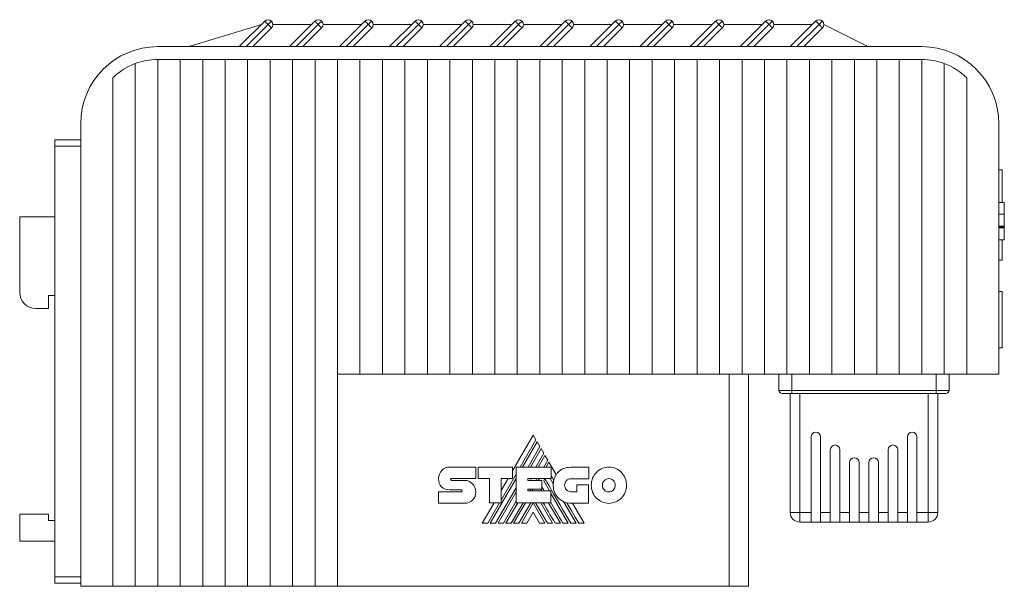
# Model space of a CAD drawing. Header units: millimetres. Extents: x 41 to 541, y 17 to 392.
# Tile 3 of 5: x 388 to 541, y 197 to 285. Entities that reach past the tile are written whole.
import ezdxf

# ---------------------------------------------------------------- set-up
doc = ezdxf.new("R2010")
doc.units = ezdxf.units.MM
doc.linetypes.add('PHANTOM', pattern=[12.7, 6.35, -1.27, 1.27, -1.27, 1.27, -1.27])
doc.layers.add('___VS___', color=7, linetype='Continuous', lineweight=15)

msp = doc.modelspace()

# ---------------------------------------------------------------- linework, layer by layer
at = {"color": 7, "linetype": 'Continuous', "lineweight": 15}
for p, q in [((425.75, 284.38), (414.51, 280.94)), ((422.31, 280.94), (426.28, 284.91)), ((423.37, 280.94), (426.81, 284.38)), ((427.34, 283.85), (424.43, 280.94)), ((426.81, 284.38), (427.34, 284.91)), ((433.55, 284.38), (427.56, 284.38)), ((430.11, 280.94), (434.08, 284.91)), ((431.17, 280.94), (434.61, 284.38)), ((435.14, 283.85), (432.23, 280.94)), ((434.61, 284.38), (435.14, 283.85)), ((441.35, 284.38), (435.36, 284.38)), ((437.91, 280.94), (441.88, 284.91)), ((438.97, 280.94), (442.41, 284.38)), ((442.94, 283.85), (440.03, 280.94)), ((449.15, 284.38), (443.16, 284.38)), ((445.71, 280.94), (449.68, 284.91)), ((446.77, 280.94), (450.21, 284.38)), ((450.74, 283.85), (447.83, 280.94)), ((449.68, 284.91), (450.21, 284.38)), ((450.21, 284.38), (450.74, 283.85)), ((456.95, 284.38), (450.96, 284.38)), ((453.51, 280.94), (457.48, 284.91)), ((454.57, 280.94), (458.01, 284.38)), ((458.54, 283.85), (455.63, 280.94)), ((464.75, 284.38), (458.76, 284.38)), ((461.31, 280.94), (465.28, 284.91)), ((462.37, 280.94), (465.81, 284.38)), ((466.34, 283.85), (463.43, 280.94)), ((472.55, 284.38), (466.56, 284.38)), ((469.11, 280.94), (473.08, 284.91)), ((470.17, 280.94), (473.61, 284.38)), ((474.14, 283.85), (471.23, 280.94)), ((480.35, 284.38), (474.36, 284.38)), ((476.91, 280.94), (480.88, 284.91)), ((477.97, 280.94), (481.41, 284.38)), ((481.94, 283.85), (479.03, 280.94)), ((488.15, 284.38), (482.16, 284.38)), ((484.71, 280.94), (488.68, 284.91)), ((485.77, 280.94), (489.21, 284.38)), ((489.74, 283.85), (486.83, 280.94)), ((495.95, 284.38), (489.96, 284.38)), ((492.51, 280.94), (496.48, 284.91)), ((493.57, 280.94), (497.01, 284.38)), ((497.54, 283.85), (494.63, 280.94)), ((503.75, 284.38), (497.76, 284.38)), ((500.31, 280.94), (504.28, 284.91)), ((501.37, 280.94), (504.81, 284.38)), ((505.34, 283.85), (502.43, 280.94)), ((511.55, 284.38), (505.56, 284.38)), ((508.11, 280.94), (512.08, 284.91)), ((509.17, 280.94), (512.61, 284.38)), ((513.14, 283.85), (510.23, 280.94)), ((520.21, 280.94), (513.36, 284.38)), ((409.61, 280.94), (528.61, 280.94)), ((406.11, 278.31), (406.11, 196.94)), ((409.61, 278.94), (409.61, 196.94)), ((409.61, 278.94), (413.11, 278.94)), ((413.11, 278.94), (413.11, 196.94)), ((413.11, 278.94), (416.61, 278.94)), ((416.61, 278.94), (416.61, 196.94)), ((416.61, 278.94), (420.11, 278.94)), ((420.11, 278.94), (420.11, 196.94)), ((420.11, 278.94), (423.61, 278.94)), ((423.61, 278.94), (423.61, 196.94)), ((423.61, 278.94), (427.11, 278.94)), ((427.11, 278.94), (427.11, 196.94)), ((427.11, 278.94), (430.61, 278.94)), ((430.61, 278.94), (430.61, 196.94)), ((430.61, 278.94), (434.11, 278.94)), ((434.11, 278.94), (434.11, 196.94)), ((434.11, 278.94), (437.61, 278.94)), ((437.61, 278.94), (437.61, 229.94)), ((437.61, 278.94), (441.11, 278.94)), ((441.11, 278.94), (441.11, 229.94)), ((441.11, 278.94), (444.61, 278.94)), ((444.61, 278.94), (444.61, 229.94)), ((444.61, 278.94), (448.11, 278.94)), ((448.11, 278.94), (448.11, 229.94)), ((448.11, 278.94), (451.61, 278.94)), ((451.61, 278.94), (451.61, 229.94)), ((451.61, 278.94), (455.11, 278.94)), ((455.11, 278.94), (455.11, 229.94)), ((455.11, 278.94), (458.61, 278.94)), ((458.61, 278.94), (458.61, 229.94)), ((458.61, 278.94), (462.11, 278.94)), ((462.11, 278.94), (462.11, 229.94)), ((462.11, 278.94), (465.61, 278.94)), ((465.61, 278.94), (465.61, 229.94)), ((465.61, 278.94), (469.11, 278.94)), ((469.11, 278.94), (469.11, 229.94)), ((469.11, 278.94), (472.61, 278.94)), ((472.61, 278.94), (472.61, 229.94)), ((472.61, 278.94), (476.11, 278.94)), ((476.11, 278.94), (476.11, 229.94)), ((476.11, 278.94), (479.61, 278.94)), ((479.61, 278.94), (479.61, 229.94)), ((479.61, 278.94), (483.11, 278.94)), ((483.11, 278.94), (483.11, 229.94)), ((483.11, 278.94), (486.61, 278.94)), ((486.61, 278.94), (486.61, 229.94)), ((486.61, 278.94), (490.11, 278.94)), ((490.11, 278.94), (490.11, 229.94)), ((490.11, 278.94), (493.61, 278.94)), ((493.61, 278.94), (493.61, 229.94)), ((493.61, 278.94), (497.11, 278.94)), ((497.11, 278.94), (497.11, 229.94)), ((497.11, 278.94), (500.61, 278.94)), ((500.61, 278.94), (500.61, 229.94)), ((500.61, 278.94), (504.11, 278.94)), ((504.11, 278.94), (504.11, 229.94)), ((504.11, 278.94), (507.61, 278.94)), ((507.61, 278.94), (507.61, 229.94)), ((507.61, 278.94), (511.11, 278.94)), ((511.11, 278.94), (511.11, 229.94)), ((511.11, 278.94), (514.61, 278.94)), ((514.61, 278.94), (514.61, 229.94)), ((514.61, 278.94), (518.11, 278.94)), ((518.11, 278.94), (518.11, 229.94)), ((518.11, 278.94), (521.61, 278.94)), ((521.61, 278.94), (521.61, 229.94)), ((521.61, 278.94), (525.11, 278.94)), ((525.11, 278.94), (525.11, 229.94)), ((525.11, 278.94), (528.61, 278.94)), ((528.61, 278.94), (528.61, 229.94)), ((532.11, 278.31), (532.11, 229.94)), ((402.61, 276.08), (402.61, 196.94)), ((535.61, 276.08), (535.61, 229.94)), ((397.61, 268.94), (397.61, 196.94)), ((540.61, 268.94), (540.61, 229.94)), ((393.61, 266.44), (397.61, 266.44)), ((393.61, 265.44), (393.61, 266.44)), ((397.61, 265.44), (393.61, 265.44)), ((393.61, 198.44), (393.61, 265.44)), ((541.12, 261.74), (540.61, 261.74)), ((541.12, 261.74), (541.12, 256.66)), ((541.46, 256.66), (540.61, 256.66)), ((541.46, 254.84), (540.61, 254.84)), ((388.11, 254.44), (393.61, 254.44)), ((388.11, 242.69), (388.11, 254.44)), ((541.46, 253.02), (540.61, 253.02)), ((541.46, 253.02), (540.61, 253.02)), ((541.46, 252.87), (540.61, 252.87)), ((541.46, 252.72), (540.61, 252.72)), ((541.46, 250.89), (541.46, 252.72)), ((541.46, 250.89), (540.61, 250.89)), ((541.12, 250.89), (541.12, 247.7)), ((541.46, 250.89), (541.12, 250.89)), ((541.46, 250.88), (541.12, 250.88)), ((541.12, 247.7), (540.61, 247.7)), ((541.11, 242.84), (540.61, 242.84)), ((541.11, 242.84), (541.11, 234.04)), ((393.61, 242.19), (392.61, 242.19)), ((392.61, 242.19), (392.61, 240.19)), ((390.61, 240.19), (392.61, 240.19)), ((541.11, 234.04), (540.61, 234.04)), ((437.61, 229.94), (437.61, 196.94)), ((441.11, 229.94), (437.61, 229.94)), ((444.61, 229.94), (441.11, 229.94)), ((448.11, 229.94), (444.61, 229.94)), ((451.61, 229.94), (448.11, 229.94)), ((455.11, 229.94), (451.61, 229.94)), ((458.61, 229.94), (455.11, 229.94)), ((462.11, 229.94), (458.61, 229.94)), ((465.61, 229.94), (462.11, 229.94)), ((469.11, 229.94), (465.61, 229.94)), ((472.61, 229.94), (469.11, 229.94)), ((476.11, 229.94), (472.61, 229.94)), ((479.61, 229.94), (476.11, 229.94)), ((483.11, 229.94), (479.61, 229.94)), ((486.61, 229.94), (483.11, 229.94)), ((490.11, 229.94), (486.61, 229.94)), ((493.61, 229.94), (490.11, 229.94)), ((497.11, 229.94), (493.61, 229.94)), ((500.61, 229.94), (497.11, 229.94)), ((498.61, 196.94), (498.61, 229.94)), ((504.11, 229.94), (500.61, 229.94)), ((501.61, 229.94), (501.61, 196.94)), ((507.61, 229.94), (504.11, 229.94)), ((506.36, 227.44), (506.36, 229.94)), ((511.11, 229.94), (507.61, 229.94)), ((508.36, 227.44), (508.36, 229.94)), ((514.61, 229.94), (511.11, 229.94)), ((518.11, 229.94), (514.61, 229.94)), ((521.61, 229.94), (518.11, 229.94)), ((525.11, 229.94), (521.61, 229.94)), ((528.61, 229.94), (525.11, 229.94)), ((532.11, 229.94), (528.61, 229.94)), ((530.86, 227.44), (530.86, 229.94)), ((535.61, 229.94), (532.11, 229.94)), ((532.86, 227.44), (532.86, 229.94)), ((540.61, 229.94), (535.61, 229.94)), ((506.36, 227.44), (508.36, 227.44)), ((508.36, 227.44), (530.86, 227.44)), ((508.36, 227.44), (508.36, 226.94)), ((530.86, 227.44), (530.86, 226.94)), ((530.86, 227.44), (532.86, 227.44)), ((508.36, 226.94), (506.86, 226.94)), ((508.11, 208.44), (508.11, 226.94)), ((530.86, 226.94), (508.36, 226.94)), ((532.36, 226.94), (530.86, 226.94)), ((531.11, 226.94), (531.11, 208.44)), ((468.09, 220.48), (464.89, 214.93)), ((466.06, 215.49), (468.52, 219.75)), ((468.71, 219.42), (466.44, 215.49)), ((468.52, 219.75), (468.09, 220.48)), ((469.13, 218.7), (468.71, 219.42)), ((511.36, 208.44), (511.36, 220.19)), ((512.86, 220.19), (512.86, 208.44)), ((526.36, 220.19), (526.36, 208.44)), ((527.86, 208.44), (527.86, 220.19)), ((467.28, 215.49), (469.13, 218.7)), ((469.31, 218.37), (467.65, 215.49)), ((469.74, 217.64), (469.31, 218.37)), ((514.36, 208.44), (514.36, 218.19)), ((515.86, 218.19), (515.86, 208.44)), ((523.36, 218.19), (523.36, 208.44)), ((524.86, 208.44), (524.86, 218.19)), ((468.49, 215.49), (469.74, 217.64)), ((469.92, 217.32), (468.87, 215.49)), ((469.72, 215.49), (470.35, 216.58)), ((470.35, 216.58), (469.92, 217.32)), ((470.53, 216.26), (470.09, 215.49)), ((471.65, 214.32), (470.53, 216.26)), ((455.11, 215.51), (459.14, 215.51)), ((459.14, 215.51), (459.14, 213.71)), ((459.54, 213.71), (459.54, 215.5)), ((459.54, 215.5), (464.89, 215.5)), ((464.89, 215.5), (464.89, 213.73)), ((465.43, 209.95), (465.43, 215.49)), ((465.43, 215.49), (470.89, 215.49)), ((470.89, 215.49), (470.89, 213.7)), ((473.94, 215.47), (476.74, 215.47)), ((476.74, 215.47), (476.74, 213.67)), ((517.36, 208.44), (517.36, 216.19)), ((518.86, 216.19), (518.86, 208.44)), ((520.36, 216.19), (520.36, 208.44)), ((521.86, 208.44), (521.86, 216.19)), ((455.34, 213.71), (459.14, 213.71)), ((455.35, 213.43), (457.4, 213.43)), ((461.27, 213.71), (459.54, 213.71)), ((461.27, 209.95), (461.27, 213.71)), ((461.39, 206.75), (465.43, 213.73)), ((463.1, 210.37), (465.43, 214.39)), ((464.89, 213.73), (463.1, 213.73)), ((463.1, 209.95), (463.1, 213.73)), ((464.19, 213.73), (463.1, 211.85)), ((467.24, 213.7), (470.89, 213.7)), ((467.24, 213.7), (467.24, 213.4)), ((467.24, 213.4), (469.42, 213.4)), ((467.66, 213.4), (467.83, 213.7)), ((468.51, 213.4), (468.68, 213.7)), ((468.88, 213.4), (469.05, 213.7)), ((469.42, 213.4), (469.42, 212.05)), ((469.72, 213.38), (469.9, 213.7)), ((469.72, 213.38), (470.64, 211.78)), ((470.74, 213.7), (471.22, 212.87)), ((476.74, 213.67), (473.94, 213.67)), ((453.34, 211.65), (456.88, 211.65)), ((456.88, 211.95), (455.11, 211.95)), ((462.23, 206.75), (465.43, 212.29)), ((462.61, 206.75), (465.43, 211.63)), ((467.24, 212.05), (469.42, 212.05)), ((467.24, 212.05), (467.24, 211.78)), ((467.24, 211.78), (470.86, 211.78)), ((467.57, 211.78), (467.73, 212.05)), ((467.94, 211.78), (468.1, 212.05)), ((469.26, 212.05), (469.42, 211.78)), ((470.86, 209.95), (470.86, 211.78)), ((473.94, 211.66), (474.91, 211.66)), ((474.91, 211.66), (474.91, 212.73)), ((474.91, 212.73), (476.68, 212.73)), ((476.68, 212.73), (476.68, 209.87)), ((463.44, 206.75), (465.43, 210.19)), ((470.86, 211.4), (473.55, 206.75)), ((472.81, 210.12), (474.76, 206.75)), ((457.4, 209.87), (453.34, 209.87)), ((462.01, 209.95), (460.16, 206.75)), ((461.02, 206.75), (462.86, 209.95)), ((461.27, 209.95), (463.1, 209.95)), ((463.82, 206.75), (465.67, 209.95)), ((464.66, 206.75), (466.51, 209.95)), ((465.04, 206.75), (466.89, 209.95)), ((465.43, 209.95), (470.86, 209.95)), ((465.87, 206.75), (467.73, 209.95)), ((466.25, 206.75), (468.08, 209.93)), ((469.92, 206.75), (468.08, 209.93)), ((470.3, 206.75), (468.44, 209.95)), ((469.27, 209.95), (471.12, 206.75)), ((470.48, 209.95), (472.33, 206.75)), ((476.68, 209.87), (473.96, 209.87)), ((476.03, 206.75), (474.22, 209.87)), ((388.11, 208.19), (392.61, 208.19)), ((388.11, 203.99), (388.11, 208.19)), ((392.61, 207.19), (392.61, 208.19)), ((393.61, 207.19), (392.61, 207.19)), ((468.08, 208.47), (467.08, 206.75)), ((468.08, 208.47), (469.08, 206.75)), ((509.61, 208.44), (508.11, 208.44)), ((509.61, 206.94), (509.61, 208.44)), ((509.61, 208.44), (511.36, 208.44)), ((511.36, 208.44), (511.36, 206.94)), ((512.86, 208.44), (514.36, 208.44)), ((512.86, 206.94), (512.86, 208.44)), ((514.36, 208.44), (514.36, 206.94)), ((515.86, 208.44), (517.36, 208.44)), ((515.86, 206.94), (515.86, 208.44)), ((517.36, 208.44), (517.36, 206.94)), ((518.86, 208.44), (520.36, 208.44)), ((518.86, 206.94), (518.86, 208.44)), ((520.36, 208.44), (520.36, 206.94)), ((521.86, 208.44), (523.36, 208.44)), ((521.86, 206.94), (521.86, 208.44)), ((523.36, 208.44), (523.36, 206.94)), ((524.86, 208.44), (526.36, 208.44)), ((524.86, 206.94), (524.86, 208.44)), ((526.36, 208.44), (526.36, 206.94)), ((527.86, 208.44), (529.61, 208.44)), ((527.86, 206.94), (527.86, 208.44)), ((529.61, 206.94), (529.61, 208.44)), ((531.11, 208.44), (529.61, 208.44)), ((511.36, 206.94), (509.61, 206.94)), ((512.86, 206.94), (511.36, 206.94)), ((514.36, 206.94), (512.86, 206.94)), ((515.86, 206.94), (514.36, 206.94)), ((517.36, 206.94), (515.86, 206.94)), ((518.86, 206.94), (517.36, 206.94)), ((520.36, 206.94), (518.86, 206.94)), ((520.36, 206.94), (521.86, 206.94)), ((523.36, 206.94), (521.86, 206.94)), ((523.36, 206.94), (524.86, 206.94)), ((526.36, 206.94), (524.86, 206.94)), ((526.36, 206.94), (527.86, 206.94)), ((529.61, 206.94), (527.86, 206.94)), ((388.11, 203.99), (393.61, 203.99)), ((393.61, 198.44), (397.61, 198.44)), ((393.61, 197.44), (393.61, 198.44)), ((397.61, 197.44), (393.61, 197.44)), ((402.61, 196.94), (397.61, 196.94)), ((406.11, 196.94), (402.61, 196.94)), ((406.11, 196.94), (409.61, 196.94)), ((409.61, 196.94), (413.11, 196.94)), ((413.11, 196.94), (416.61, 196.94)), ((416.61, 196.94), (420.11, 196.94)), ((420.11, 196.94), (423.61, 196.94)), ((423.61, 196.94), (427.11, 196.94)), ((427.11, 196.94), (430.61, 196.94)), ((430.61, 196.94), (434.11, 196.94)), ((434.11, 196.94), (437.61, 196.94)), ((437.61, 196.94), (498.61, 196.94)), ((501.61, 196.94), (498.61, 196.94))]:
    msp.add_line(p, q, dxfattribs=at)
at = {"color": 8, "linetype": 'Continuous', "lineweight": 15}
for p, q in [((509.61, 226.94), (509.61, 208.44)), ((529.61, 208.44), (529.61, 226.94))]:
    msp.add_line(p, q, dxfattribs=at)
at = {"color": 7, "linetype": 'Continuous', "lineweight": 15, "flags": 128}
for points in [[(426.28, 284.91), (426.29, 284.9), (426.32, 284.87), (426.37, 284.82), (426.44, 284.76), (426.52, 284.68), (426.61, 284.59), (426.71, 284.49), (426.81, 284.38)], [(426.81, 284.38), (426.92, 284.28), (427.01, 284.18), (427.11, 284.09), (427.19, 284.01), (427.25, 283.94), (427.3, 283.89), (427.33, 283.86), (427.34, 283.85)], [(434.08, 284.91), (434.09, 284.9), (434.12, 284.87), (434.17, 284.82), (434.24, 284.76), (434.32, 284.68), (434.41, 284.59), (434.51, 284.49), (434.61, 284.38)], [(434.61, 284.38), (434.72, 284.49), (434.81, 284.59), (434.91, 284.68), (434.99, 284.76), (435.05, 284.82), (435.1, 284.87), (435.13, 284.9), (435.14, 284.91)], [(441.88, 284.91), (441.89, 284.9), (441.92, 284.87), (441.97, 284.82), (442.04, 284.76), (442.12, 284.68), (442.21, 284.59), (442.31, 284.49), (442.41, 284.38)], [(442.41, 284.38), (442.52, 284.49), (442.61, 284.59), (442.71, 284.68), (442.79, 284.76), (442.85, 284.82), (442.9, 284.87), (442.93, 284.9), (442.94, 284.91)], [(442.41, 284.38), (442.52, 284.28), (442.61, 284.18), (442.71, 284.09), (442.79, 284.01), (442.85, 283.94), (442.9, 283.89), (442.93, 283.86), (442.94, 283.85)], [(450.21, 284.38), (450.32, 284.49), (450.41, 284.59), (450.51, 284.68), (450.59, 284.76), (450.65, 284.82), (450.7, 284.87), (450.73, 284.9), (450.74, 284.91)], [(457.48, 284.91), (457.49, 284.9), (457.52, 284.87), (457.57, 284.82), (457.64, 284.76), (457.72, 284.68), (457.81, 284.59), (457.91, 284.49), (458.01, 284.38)], [(458.01, 284.38), (458.12, 284.49), (458.21, 284.59), (458.31, 284.68), (458.39, 284.76), (458.45, 284.82), (458.5, 284.87), (458.53, 284.9), (458.54, 284.91)], [(458.01, 284.38), (458.12, 284.28), (458.21, 284.18), (458.31, 284.09), (458.39, 284.01), (458.45, 283.94), (458.5, 283.89), (458.53, 283.86), (458.54, 283.85)], [(465.28, 284.91), (465.29, 284.9), (465.32, 284.87), (465.37, 284.82), (465.44, 284.76), (465.52, 284.68), (465.61, 284.59), (465.71, 284.49), (465.81, 284.38)], [(465.81, 284.38), (465.92, 284.49), (466.01, 284.59), (466.11, 284.68), (466.19, 284.76), (466.25, 284.82), (466.3, 284.87), (466.33, 284.9), (466.34, 284.91)], [(465.81, 284.38), (465.92, 284.28), (466.01, 284.18), (466.11, 284.09), (466.19, 284.01), (466.25, 283.94), (466.3, 283.89), (466.33, 283.86), (466.34, 283.85)], [(473.08, 284.91), (473.09, 284.9), (473.12, 284.87), (473.17, 284.82), (473.24, 284.76), (473.32, 284.68), (473.41, 284.59), (473.51, 284.49), (473.61, 284.38)], [(473.61, 284.38), (473.72, 284.49), (473.81, 284.59), (473.91, 284.68), (473.99, 284.76), (474.05, 284.82), (474.1, 284.87), (474.13, 284.9), (474.14, 284.91)], [(473.61, 284.38), (473.72, 284.28), (473.81, 284.18), (473.91, 284.09), (473.99, 284.01), (474.05, 283.94), (474.1, 283.89), (474.13, 283.86), (474.14, 283.85)], [(480.88, 284.91), (480.89, 284.9), (480.92, 284.87), (480.97, 284.82), (481.04, 284.76), (481.12, 284.68), (481.21, 284.59), (481.31, 284.49), (481.41, 284.38)], [(481.41, 284.38), (481.52, 284.49), (481.61, 284.59), (481.71, 284.68), (481.79, 284.76), (481.85, 284.82), (481.9, 284.87), (481.93, 284.9), (481.94, 284.91)], [(481.41, 284.38), (481.52, 284.28), (481.61, 284.18), (481.71, 284.09), (481.79, 284.01), (481.85, 283.94), (481.9, 283.89), (481.93, 283.86), (481.94, 283.85)], [(488.68, 284.91), (488.69, 284.9), (488.72, 284.87), (488.77, 284.82), (488.84, 284.76), (488.92, 284.68), (489.01, 284.59), (489.11, 284.49), (489.21, 284.38)], [(489.21, 284.38), (489.32, 284.49), (489.41, 284.59), (489.51, 284.68), (489.59, 284.76), (489.65, 284.82), (489.7, 284.87), (489.73, 284.9), (489.74, 284.91)], [(489.21, 284.38), (489.32, 284.28), (489.41, 284.18), (489.51, 284.09), (489.59, 284.01), (489.65, 283.94), (489.7, 283.89), (489.73, 283.86), (489.74, 283.85)], [(496.48, 284.91), (496.49, 284.9), (496.52, 284.87), (496.57, 284.82), (496.64, 284.76), (496.72, 284.68), (496.81, 284.59), (496.91, 284.49), (497.01, 284.38)], [(497.01, 284.38), (497.12, 284.49), (497.21, 284.59), (497.31, 284.68), (497.39, 284.76), (497.45, 284.82), (497.5, 284.87), (497.53, 284.9), (497.54, 284.91)], [(497.01, 284.38), (497.12, 284.28), (497.21, 284.18), (497.31, 284.09), (497.39, 284.01), (497.45, 283.94), (497.5, 283.89), (497.53, 283.86), (497.54, 283.85)], [(504.28, 284.91), (504.29, 284.9), (504.32, 284.87), (504.37, 284.82), (504.44, 284.76), (504.52, 284.68), (504.61, 284.59), (504.71, 284.49), (504.81, 284.38)], [(504.81, 284.38), (504.92, 284.49), (505.01, 284.59), (505.11, 284.68), (505.19, 284.76), (505.25, 284.82), (505.3, 284.87), (505.33, 284.9), (505.34, 284.91)], [(504.81, 284.38), (504.92, 284.28), (505.01, 284.18), (505.11, 284.09), (505.19, 284.01), (505.25, 283.94), (505.3, 283.89), (505.33, 283.86), (505.34, 283.85)], [(512.08, 284.91), (512.09, 284.9), (512.12, 284.87), (512.17, 284.82), (512.24, 284.76), (512.32, 284.68), (512.41, 284.59), (512.51, 284.49), (512.61, 284.38)], [(512.61, 284.38), (512.72, 284.49), (512.81, 284.59), (512.91, 284.68), (512.99, 284.76), (513.05, 284.82), (513.1, 284.87), (513.13, 284.9), (513.14, 284.91)], [(512.61, 284.38), (512.72, 284.28), (512.81, 284.18), (512.91, 284.09), (512.99, 284.01), (513.05, 283.94), (513.1, 283.89), (513.13, 283.86), (513.14, 283.85)], [(475.18, 206.75), (474.61, 207.72), (474.08, 208.63), (473.69, 209.31), (473.33, 209.94)]]:
    msp.add_lwpolyline(points, dxfattribs=at)
at = {"color": 7, "linetype": 'Continuous', "lineweight": 15}
for centre, radius, start, end in [((426.81, 284.38), 0.75, 45, 135), ((426.81, 284.38), 0.75, 315, 45), ((434.61, 284.38), 0.75, 45, 135), ((434.61, 284.38), 0.75, 315, 45), ((442.41, 284.38), 0.75, 45, 135), ((442.41, 284.38), 0.75, 315, 45), ((450.21, 284.38), 0.75, 45, 135), ((450.21, 284.38), 0.75, 315, 45), ((458.01, 284.38), 0.75, 45, 135), ((458.01, 284.38), 0.75, 315, 45), ((465.81, 284.38), 0.75, 45, 135), ((465.81, 284.38), 0.75, 315, 45), ((473.61, 284.38), 0.75, 45, 135), ((473.61, 284.38), 0.75, 315, 45), ((481.41, 284.38), 0.75, 45, 135), ((481.41, 284.38), 0.75, 315, 45), ((489.21, 284.38), 0.75, 45, 135), ((489.21, 284.38), 0.75, 315, 45), ((497.01, 284.38), 0.75, 45, 135), ((497.01, 284.38), 0.75, 315, 45), ((504.81, 284.38), 0.75, 45, 135), ((504.81, 284.38), 0.75, 315, 45), ((512.61, 284.38), 0.75, 45, 135), ((512.61, 284.38), 0.75, 315, 45), ((409.61, 268.94), 12, 90, 180), ((528.61, 268.94), 12, 0, 90), ((409.61, 268.94), 10, 110.4873, 134.427), ((409.61, 268.94), 10, 90, 110.4873), ((528.61, 268.94), 10, 69.5127, 90), ((528.61, 268.94), 10, 45.573, 69.5127), ((390.61, 242.69), 2.5, 180, 270), ((506.86, 227.44), 0.5, 180, 270), ((532.36, 227.44), 0.5, 270, 0), ((512.11, 220.19), 0.75, 90, 180), ((512.11, 220.19), 0.75, 0, 90), ((527.11, 220.19), 0.75, 90, 180), ((527.11, 220.19), 0.75, 0, 90), ((515.11, 218.19), 0.75, 90, 180), ((515.11, 218.19), 0.75, 0, 90), ((524.11, 218.19), 0.75, 90, 180), ((524.11, 218.19), 0.75, 0, 90), ((518.11, 216.19), 0.75, 90, 180), ((518.11, 216.19), 0.75, 0, 90), ((521.11, 216.19), 0.75, 90, 180), ((521.11, 216.19), 0.75, 0, 90), ((474.27, 212.74), 3.06, 149.0381, 166.8386), ((473.96, 212.62), 2.75, 174.6401, 270), ((509.61, 208.44), 1.5, 180, 270), ((529.61, 208.44), 1.5, 270, 0)]:
    msp.add_arc(centre, radius, start, end, dxfattribs=at)
for points in [[(541.46, 254.84), (541.46, 255.85), (541.46, 256.66), (541.46, 256.66)], [(541.46, 253.02), (541.46, 253.02), (541.46, 253.83), (541.46, 254.84)], [(541.46, 252.72), (541.46, 252.72), (541.46, 252.78), (541.46, 252.87)], [(453.34, 213.7), (453.34, 214.2), (453.54, 214.65), (453.86, 214.98)], [(453.86, 214.98), (454.18, 215.31), (454.62, 215.51), (455.11, 215.51)], [(471.65, 214.32), (471.74, 214.46), (471.85, 214.59), (471.97, 214.72)], [(471.97, 214.72), (472.42, 215.18), (473.08, 215.47), (473.94, 215.47)], [(477.93, 214.67), (478.43, 215.18), (479.11, 215.5), (479.87, 215.5)], [(479.87, 215.5), (480.63, 215.5), (481.32, 215.18), (481.82, 214.67)], [(453.81, 212.45), (453.52, 212.74), (453.34, 213.16), (453.34, 213.7)], [(455.27, 213.67), (455.25, 213.64), (455.23, 213.6), (455.23, 213.56)], [(455.23, 213.56), (455.23, 213.52), (455.25, 213.49), (455.27, 213.47)], [(455.34, 213.71), (455.32, 213.71), (455.29, 213.7), (455.27, 213.67)], [(455.27, 213.47), (455.29, 213.45), (455.32, 213.43), (455.35, 213.43)], [(457.4, 213.43), (457.88, 213.43), (458.32, 213.22), (458.64, 212.89)], [(473.93, 206.75), (471.37, 211.17), (470.03, 213.48), (469.91, 213.7)], [(471.3, 213.44), (471.14, 213.72), (471, 213.95), (470.89, 214.14)], [(471.22, 212.87), (471.23, 213.07), (471.26, 213.26), (471.3, 213.44)], [(473.25, 213.38), (473.08, 213.2), (472.97, 212.95), (472.97, 212.67)], [(473.94, 213.67), (473.67, 213.67), (473.43, 213.56), (473.25, 213.38)], [(477.13, 212.67), (477.13, 213.45), (477.44, 214.16), (477.93, 214.67)], [(479.17, 213.4), (478.99, 213.22), (478.87, 212.96), (478.87, 212.67)], [(479.87, 213.7), (479.59, 213.7), (479.35, 213.59), (479.17, 213.4)], [(480.58, 213.4), (480.4, 213.59), (480.15, 213.7), (479.87, 213.7)], [(480.88, 212.67), (480.88, 212.96), (480.76, 213.21), (480.58, 213.4)], [(481.82, 214.67), (482.31, 214.15), (482.62, 213.45), (482.62, 212.67)], [(455.11, 211.95), (454.6, 211.96), (454.14, 212.13), (453.81, 212.45)], [(456.96, 211.91), (456.94, 211.93), (456.91, 211.95), (456.88, 211.95)], [(456.88, 211.65), (456.92, 211.65), (456.95, 211.67), (456.97, 211.69)], [(457.01, 211.79), (457.01, 211.83), (456.99, 211.88), (456.96, 211.91)], [(456.97, 211.69), (456.99, 211.71), (457.01, 211.75), (457.01, 211.79)], [(458.64, 212.89), (458.96, 212.55), (459.16, 212.09), (459.16, 211.59)], [(469.81, 211.78), (469.64, 212.08), (469.51, 212.31), (469.42, 212.47)], [(472.97, 212.67), (472.97, 212.39), (473.08, 212.14), (473.25, 211.95)], [(473.25, 211.95), (473.43, 211.77), (473.67, 211.66), (473.94, 211.66)], [(477.93, 210.68), (477.43, 211.19), (477.13, 211.89), (477.13, 212.67)], [(478.87, 212.67), (478.87, 212.38), (478.99, 212.12), (479.17, 211.94)], [(479.17, 211.94), (479.35, 211.75), (479.59, 211.64), (479.87, 211.64)], [(479.87, 211.64), (480.15, 211.64), (480.4, 211.75), (480.58, 211.94)], [(480.58, 211.94), (480.76, 212.13), (480.88, 212.38), (480.88, 212.67)], [(482.62, 212.67), (482.62, 211.89), (482.31, 211.19), (481.82, 210.68)], [(458.65, 210.37), (458.33, 210.06), (457.89, 209.87), (457.4, 209.87)], [(459.16, 211.59), (459.16, 211.1), (458.97, 210.67), (458.65, 210.37)], [(479.87, 209.85), (479.11, 209.85), (478.43, 210.17), (477.93, 210.68)], [(481.82, 210.68), (481.32, 210.17), (480.63, 209.85), (479.87, 209.85)], [(471.51, 206.75), (470.73, 208.09), (470.11, 209.16), (469.65, 209.95)], [(472.72, 206.75), (471.98, 208.02), (471.36, 209.09), (470.86, 209.96)]]:
    msp.add_open_spline(points, degree=3, dxfattribs=at)
msp.add_open_spline([(541.46, 252.87), (541.46, 252.89), (541.46, 252.93), (541.46, 252.98), (541.46, 253), (541.46, 253)], degree=3, knots=[0, 0, 0, 0, 0.40682, 0.776193, 1, 1, 1, 1], dxfattribs=at)
at = {"layer": '___VS___', "linetype": 'PHANTOM'}
for p, q in [((453.34, 211.65), (453.34, 209.87)), ((460.16, 206.75), (461.02, 206.75)), ((461.39, 206.75), (462.23, 206.75)), ((462.61, 206.75), (463.44, 206.75)), ((463.82, 206.75), (464.66, 206.75)), ((465.04, 206.75), (465.87, 206.75)), ((466.25, 206.75), (467.08, 206.75)), ((469.08, 206.75), (469.92, 206.75)), ((470.3, 206.75), (471.12, 206.75)), ((471.51, 206.75), (472.33, 206.75)), ((472.72, 206.75), (473.55, 206.75)), ((473.93, 206.75), (474.76, 206.75)), ((475.18, 206.75), (476.03, 206.75))]:
    msp.add_line(p, q, dxfattribs=at)

doc.saveas('drawing.dxf')
